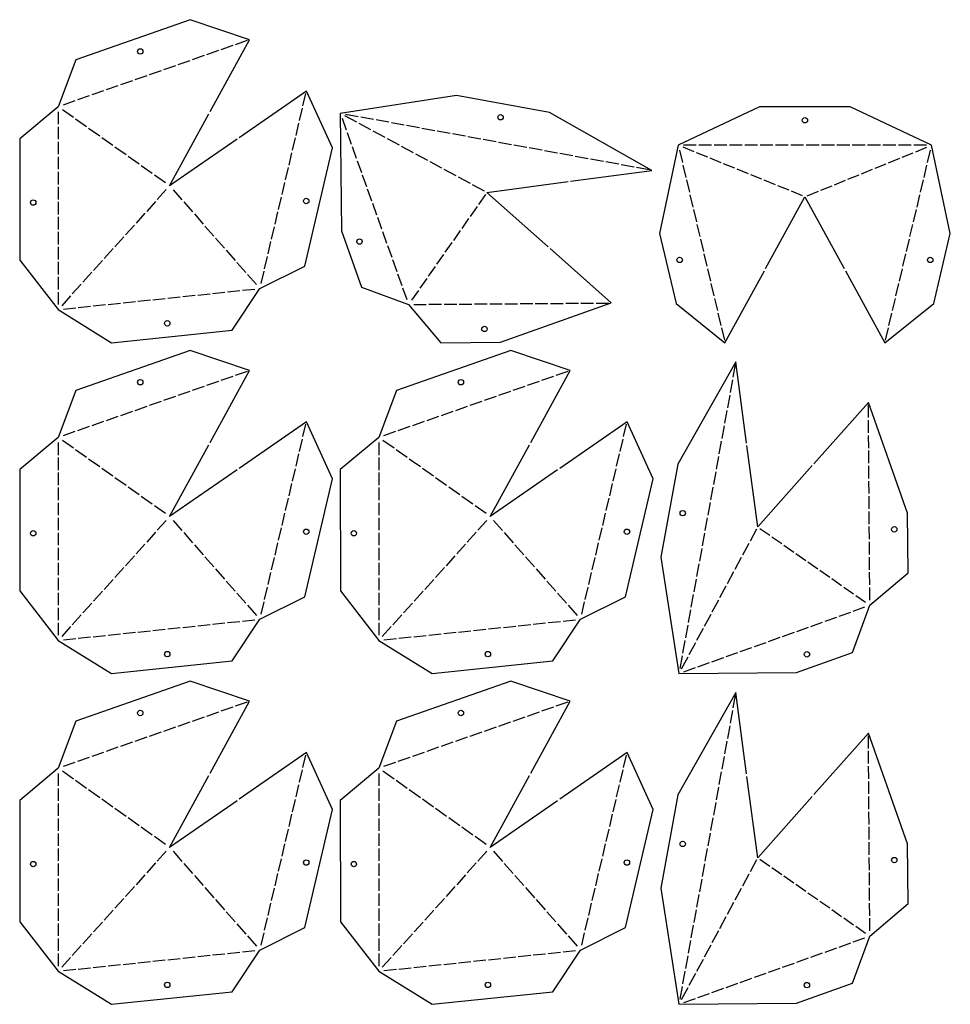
# Model space of a CAD drawing. Header units: millimetres. Extents: x 10 to 1485, y 10 to 2838.
# Tile 8 of 8: x 760 to 1485, y 2071 to 2838. Entities that reach past the tile are written whole.
import ezdxf

# ---------------------------------------------------------------- set-up
doc = ezdxf.new("R2010")
doc.units = ezdxf.units.MM
doc.layers.add('CUT', color=1, linetype='CONTINUOUS')

msp = doc.modelspace()

# ---------------------------------------------------------------- linework, layer by layer
at = {"layer": 'CUT'}
for p, q in [((925.709, 2817.723), (916.412, 2814.473)), ((936.893, 2821.634), (927.597, 2818.383)), ((903.34, 2809.903), (894.043, 2806.652)), ((914.524, 2813.813), (905.228, 2810.563)), ((880.971, 2802.082), (871.675, 2798.831)), ((892.156, 2805.992), (882.859, 2802.742)), ((858.602, 2794.261), (849.306, 2791.01)), ((869.787, 2798.171), (860.49, 2794.921)), ((836.233, 2786.44), (826.937, 2783.19)), ((847.418, 2790.35), (838.121, 2787.1)), ((813.865, 2778.619), (804.568, 2775.369)), ((825.049, 2782.529), (815.753, 2779.279)), ((980.413, 2770.828), (982.674, 2780.413)), ((802.68, 2774.709), (793.384, 2771.458)), ((977.693, 2759.296), (979.954, 2768.881)), ((789.61, 2766.138), (789.615, 2756.444)), ((801.487, 2761.711), (792.87, 2767.824)), ((1010.839, 2761.143), (1014.101, 2752.014)), ((1022.323, 2757.999), (1013.015, 2763.013)), ((1023.403, 2762.369), (1013.428, 2764.191)), ((1035.346, 2760.188), (1025.371, 2762.01)), ((789.616, 2754.444), (789.62, 2744.749)), ((811.735, 2754.442), (803.118, 2760.554)), ((821.983, 2747.173), (813.366, 2753.285)), ((974.973, 2747.764), (977.234, 2757.349)), ((1033.391, 2752.037), (1024.083, 2757.05)), ((1047.288, 2758.007), (1037.313, 2759.829)), ((1059.23, 2755.826), (1049.255, 2757.648)), ((1071.173, 2753.645), (1061.198, 2755.467)), ((1083.115, 2751.464), (1073.14, 2753.285)), ((832.231, 2739.903), (823.614, 2746.015)), ((972.253, 2736.232), (974.514, 2745.817)), ((1014.774, 2750.13), (1018.036, 2741.001)), ((1044.459, 2746.074), (1035.152, 2751.088)), ((1095.058, 2749.282), (1085.083, 2751.104)), ((1107, 2747.101), (1097.025, 2748.923)), ((1118.942, 2744.92), (1108.967, 2746.742)), ((789.621, 2742.749), (789.626, 2733.055)), ((842.479, 2732.634), (833.862, 2738.746)), ((1018.709, 2739.118), (1021.971, 2729.988)), ((1055.527, 2740.112), (1046.22, 2745.126)), ((1066.596, 2734.15), (1057.288, 2739.164)), ((1130.885, 2742.739), (1120.91, 2744.561)), ((1142.827, 2740.558), (1132.852, 2742.38)), ((1154.769, 2738.377), (1144.794, 2740.199)), ((1166.712, 2736.196), (1156.737, 2738.017)), ((1285.267, 2735.026), (1276.564, 2738.553)), ((1286.821, 2740.055), (1276.856, 2740.055)), ((1298.786, 2740.055), (1288.821, 2740.055)), ((1310.751, 2740.055), (1300.786, 2740.055)), ((1322.716, 2740.055), (1312.751, 2740.055)), ((1334.681, 2740.055), (1324.716, 2740.055)), ((1346.646, 2740.055), (1336.681, 2740.055)), ((1358.611, 2740.055), (1348.646, 2740.055)), ((1370.576, 2740.055), (1360.611, 2740.055)), ((1382.541, 2740.055), (1372.576, 2740.055)), ((1394.506, 2740.055), (1384.541, 2740.055)), ((1406.471, 2740.055), (1396.506, 2740.055)), ((1418.436, 2740.055), (1408.471, 2740.055)), ((1430.4, 2740.055), (1420.436, 2740.055)), ((1442.365, 2740.055), (1432.4, 2740.055)), ((1454.33, 2740.055), (1444.365, 2740.055)), ((1466.295, 2740.055), (1456.33, 2740.055)), ((1457.885, 2735.026), (1466.588, 2738.553)), ((789.627, 2731.055), (789.632, 2721.36)), ((852.727, 2725.364), (844.11, 2731.476)), ((969.533, 2724.7), (971.794, 2734.285)), ((1077.664, 2728.188), (1068.356, 2733.201)), ((1178.654, 2734.014), (1168.679, 2735.836)), ((1190.597, 2731.833), (1180.622, 2733.655)), ((1202.539, 2729.652), (1192.564, 2731.474)), ((1273.778, 2736.162), (1276.047, 2726.579)), ((1295.824, 2730.749), (1287.121, 2734.275)), ((1447.328, 2730.749), (1456.031, 2734.275)), ((1467.104, 2726.579), (1469.374, 2736.162)), ((862.974, 2718.095), (854.358, 2724.207)), ((966.813, 2713.168), (969.074, 2722.753)), ((1022.644, 2728.105), (1025.905, 2718.976)), ((1088.732, 2722.225), (1079.425, 2727.239)), ((1214.481, 2727.471), (1204.506, 2729.293)), ((1226.424, 2725.29), (1216.449, 2727.112)), ((1238.366, 2723.109), (1228.391, 2724.931)), ((1250.308, 2720.928), (1240.333, 2722.749)), ((1276.508, 2724.633), (1278.777, 2715.049)), ((1306.381, 2726.471), (1297.678, 2729.997)), ((1316.938, 2722.193), (1308.234, 2725.72)), ((1426.214, 2722.193), (1434.917, 2725.72)), ((1436.771, 2726.471), (1445.474, 2729.997)), ((1464.375, 2715.049), (1466.644, 2724.633)), ((789.633, 2719.36), (789.637, 2709.666)), ((873.222, 2710.825), (864.606, 2716.938)), ((1026.578, 2717.092), (1029.84, 2707.963)), ((1099.801, 2716.263), (1090.493, 2721.277)), ((1110.869, 2710.301), (1101.561, 2715.314)), ((1327.495, 2717.916), (1318.791, 2721.442)), ((1338.052, 2713.638), (1329.348, 2717.165)), ((1405.1, 2713.638), (1413.803, 2717.165)), ((1415.657, 2717.916), (1424.36, 2721.442)), ((789.638, 2707.666), (789.643, 2697.971)), ((964.093, 2701.636), (966.354, 2711.222)), ((1121.937, 2704.338), (1112.63, 2709.352)), ((1279.238, 2713.103), (1281.507, 2703.52)), ((1348.608, 2709.361), (1339.905, 2712.887)), ((1359.165, 2705.083), (1350.462, 2708.61)), ((1383.986, 2705.083), (1392.69, 2708.61)), ((1394.543, 2709.361), (1403.247, 2712.887)), ((1461.645, 2703.52), (1463.914, 2713.103)), ((873.808, 2705.538), (866.868, 2697.83)), ((879.128, 2705.508), (886.107, 2697.578)), ((961.373, 2690.104), (963.634, 2699.69)), ((1030.513, 2706.08), (1033.775, 2696.95)), ((1122.552, 2701.751), (1117.171, 2694.055)), ((1281.968, 2701.574), (1284.237, 2691.99)), ((1369.722, 2700.806), (1361.019, 2704.332)), ((1373.429, 2700.806), (1382.133, 2704.332)), ((1458.915, 2691.99), (1461.184, 2701.574)), ((789.644, 2695.971), (789.649, 2686.277)), ((865.53, 2696.344), (858.59, 2688.636)), ((887.428, 2696.076), (894.408, 2688.146)), ((1034.448, 2695.067), (1037.71, 2685.938)), ((1116.025, 2692.416), (1110.644, 2684.72)), ((789.65, 2684.277), (789.655, 2674.582)), ((857.251, 2687.15), (850.311, 2679.442)), ((895.729, 2686.644), (902.709, 2678.714)), ((958.653, 2678.572), (960.914, 2688.158)), ((1284.698, 2690.044), (1286.967, 2680.461)), ((1456.185, 2680.461), (1458.454, 2690.044)), ((848.973, 2677.956), (842.033, 2670.248)), ((904.03, 2677.213), (911.01, 2669.282)), ((955.934, 2667.041), (958.194, 2676.626)), ((1038.383, 2684.054), (1041.644, 2674.925)), ((1109.498, 2683.08), (1104.117, 2675.384)), ((1287.428, 2678.515), (1289.697, 2668.931)), ((1453.455, 2668.931), (1455.724, 2678.515)), ((789.656, 2672.582), (789.66, 2662.888)), ((840.694, 2668.762), (833.754, 2661.054)), ((1042.317, 2673.042), (1045.579, 2663.913)), ((1102.971, 2673.745), (1097.59, 2666.049)), ((912.331, 2667.781), (919.31, 2659.85)), ((953.214, 2655.509), (955.474, 2665.094)), ((1046.252, 2662.029), (1049.514, 2652.9)), ((1096.444, 2664.41), (1091.064, 2656.714)), ((1290.158, 2666.985), (1292.427, 2657.402)), ((1450.725, 2657.402), (1452.994, 2666.985)), ((789.661, 2660.888), (789.666, 2651.193)), ((832.416, 2659.567), (825.476, 2651.859)), ((920.632, 2658.349), (927.611, 2650.418)), ((950.494, 2643.977), (952.754, 2653.562)), ((1089.918, 2655.075), (1084.537, 2647.379)), ((1292.888, 2655.456), (1295.157, 2645.872)), ((1447.995, 2645.872), (1450.264, 2655.456)), ((789.667, 2649.193), (789.672, 2639.499)), ((824.137, 2650.373), (817.197, 2642.665)), ((928.933, 2648.917), (935.912, 2640.986)), ((1050.187, 2651.017), (1053.449, 2641.887)), ((815.859, 2641.179), (808.919, 2633.471)), ((937.233, 2639.485), (944.213, 2631.554)), ((947.774, 2632.445), (950.035, 2642.03)), ((1054.122, 2640.004), (1057.383, 2630.875)), ((1083.391, 2645.74), (1078.01, 2638.044)), ((1295.618, 2643.926), (1297.887, 2634.343)), ((1445.265, 2634.343), (1447.534, 2643.926)), ((789.673, 2637.499), (789.677, 2627.804)), ((807.58, 2631.985), (800.64, 2624.277)), ((1076.864, 2636.405), (1071.483, 2628.709)), ((1298.348, 2632.397), (1300.617, 2622.813)), ((1442.535, 2622.813), (1444.804, 2632.397)), ((789.678, 2625.804), (789.683, 2616.11)), ((799.302, 2622.79), (792.362, 2615.083)), ((886.711, 2622.26), (896.353, 2623.269)), ((898.342, 2623.477), (907.984, 2624.485)), ((909.973, 2624.693), (919.615, 2625.702)), ((921.604, 2625.91), (931.246, 2626.919)), ((933.235, 2627.127), (942.877, 2628.135)), ((1058.056, 2628.991), (1061.318, 2619.862)), ((1070.337, 2627.069), (1064.956, 2619.373)), ((816.925, 2614.96), (826.567, 2615.968)), ((828.556, 2616.176), (838.198, 2617.185)), ((840.187, 2617.393), (849.829, 2618.402)), ((851.818, 2618.61), (861.46, 2619.618)), ((863.449, 2619.827), (873.091, 2620.835)), ((875.08, 2621.043), (884.722, 2622.052)), ((1066.664, 2616.124), (1076.512, 2616.196)), ((1078.512, 2616.211), (1088.36, 2616.283)), ((1090.36, 2616.297), (1100.208, 2616.369)), ((1102.208, 2616.384), (1112.056, 2616.456)), ((1114.056, 2616.47), (1123.904, 2616.542)), ((1125.904, 2616.557), (1135.752, 2616.629)), ((1137.752, 2616.643), (1147.6, 2616.715)), ((1149.6, 2616.73), (1159.448, 2616.802)), ((1161.448, 2616.816), (1171.296, 2616.888)), ((1173.296, 2616.903), (1183.144, 2616.975)), ((1185.144, 2616.989), (1194.992, 2617.061)), ((1196.992, 2617.076), (1206.84, 2617.147)), ((1208.84, 2617.162), (1218.688, 2617.234)), ((1301.078, 2620.867), (1303.347, 2611.284)), ((1439.805, 2611.284), (1442.074, 2620.867)), ((793.663, 2612.526), (803.305, 2613.535)), ((805.294, 2613.743), (814.936, 2614.752)), ((1303.808, 2609.337), (1306.077, 2599.754)), ((1437.075, 2599.754), (1439.344, 2609.337)), ((1306.537, 2597.808), (1308.807, 2588.225)), ((1434.345, 2588.225), (1436.614, 2597.808)), ((1317.315, 2569.466), (1315.494, 2559.491)), ((936.893, 2564.006), (927.597, 2560.756)), ((1186.767, 2564.006), (1177.47, 2560.756)), ((914.524, 2556.185), (905.228, 2552.935)), ((925.709, 2560.096), (916.412, 2556.845)), ((1164.398, 2556.185), (1155.101, 2552.935)), ((1175.582, 2560.096), (1166.286, 2556.845)), ((1315.134, 2557.523), (1313.312, 2547.548)), ((892.156, 2548.364), (882.859, 2545.114)), ((903.34, 2552.275), (894.043, 2549.024)), ((1142.029, 2548.364), (1132.732, 2545.114)), ((1153.213, 2552.275), (1143.917, 2549.024)), ((869.787, 2540.543), (860.49, 2537.293)), ((880.971, 2544.454), (871.675, 2541.203)), ((1119.66, 2540.543), (1110.364, 2537.293)), ((1130.844, 2544.454), (1121.548, 2541.203)), ((1312.953, 2545.581), (1311.131, 2535.606)), ((847.418, 2532.722), (838.121, 2529.472)), ((858.602, 2536.633), (849.306, 2533.383)), ((1097.291, 2532.722), (1087.995, 2529.472)), ((1108.476, 2536.633), (1099.179, 2533.383)), ((1310.772, 2533.638), (1308.95, 2523.664)), ((1421.081, 2527.997), (1421.009, 2537.845)), ((825.049, 2524.902), (815.753, 2521.651)), ((836.233, 2528.812), (826.937, 2525.562)), ((1074.922, 2524.902), (1065.626, 2521.651)), ((1086.107, 2528.812), (1076.81, 2525.562)), ((1421.167, 2516.149), (1421.095, 2525.997)), ((802.68, 2517.081), (793.384, 2513.83)), ((813.865, 2520.991), (804.568, 2517.741)), ((980.413, 2513.2), (982.674, 2522.785)), ((1052.554, 2517.081), (1043.257, 2513.83)), ((1063.738, 2520.991), (1054.442, 2517.741)), ((1230.286, 2513.2), (1232.547, 2522.785)), ((1308.591, 2521.696), (1306.769, 2511.721)), ((789.61, 2508.51), (789.615, 2498.816)), ((801.487, 2504.084), (792.87, 2510.196)), ((977.693, 2501.668), (979.954, 2511.253)), ((1039.483, 2508.51), (1039.488, 2498.816)), ((1051.36, 2504.084), (1042.744, 2510.196)), ((1227.566, 2501.668), (1229.827, 2511.253)), ((1306.41, 2509.754), (1304.588, 2499.779)), ((1421.254, 2504.301), (1421.182, 2514.149)), ((811.735, 2496.814), (803.118, 2502.926)), ((1061.608, 2496.814), (1052.992, 2502.926)), ((1421.34, 2492.453), (1421.268, 2502.301)), ((789.616, 2496.816), (789.62, 2487.121)), ((821.983, 2489.545), (813.366, 2495.657)), ((974.973, 2490.136), (977.234, 2499.721)), ((1039.489, 2496.816), (1039.494, 2487.121)), ((1071.856, 2489.545), (1063.24, 2495.657)), ((1224.846, 2490.136), (1227.107, 2499.721)), ((1304.229, 2497.811), (1302.407, 2487.836)), ((789.621, 2485.121), (789.626, 2475.427)), ((832.231, 2482.275), (823.614, 2488.388)), ((972.253, 2478.604), (974.514, 2488.189)), ((1039.495, 2485.121), (1039.499, 2475.427)), ((1082.104, 2482.275), (1073.487, 2488.388)), ((1222.126, 2478.604), (1224.387, 2488.189)), ((1302.047, 2485.869), (1300.226, 2475.894)), ((1421.427, 2480.605), (1421.355, 2490.453)), ((842.479, 2475.006), (833.862, 2481.118)), ((1092.352, 2475.006), (1083.735, 2481.118)), ((1421.513, 2468.757), (1421.441, 2478.605)), ((789.627, 2473.427), (789.632, 2463.732)), ((852.727, 2467.736), (844.11, 2473.849)), ((969.533, 2467.072), (971.794, 2476.657)), ((1039.5, 2473.427), (1039.505, 2463.732)), ((1102.6, 2467.736), (1093.983, 2473.849)), ((1219.406, 2467.072), (1221.667, 2476.657)), ((1299.866, 2473.927), (1298.044, 2463.952)), ((789.633, 2461.732), (789.637, 2452.038)), ((862.974, 2460.467), (854.358, 2466.579)), ((966.813, 2455.54), (969.074, 2465.126)), ((1039.506, 2461.732), (1039.511, 2452.038)), ((1112.848, 2460.467), (1104.231, 2466.579)), ((1216.687, 2455.54), (1218.947, 2465.126)), ((1297.685, 2461.984), (1295.863, 2452.009)), ((1421.6, 2456.909), (1421.528, 2466.757)), ((873.222, 2453.197), (864.606, 2459.31)), ((1123.096, 2453.197), (1114.479, 2459.31)), ((1421.686, 2445.061), (1421.614, 2454.909)), ((789.638, 2450.038), (789.643, 2440.343)), ((873.808, 2447.911), (866.868, 2440.203)), ((879.128, 2447.88), (886.107, 2439.95)), ((964.093, 2444.008), (966.354, 2453.594)), ((1039.512, 2450.038), (1039.516, 2440.343)), ((1123.682, 2447.911), (1116.741, 2440.203)), ((1129.001, 2447.88), (1135.98, 2439.95)), ((1213.967, 2444.008), (1216.227, 2453.594)), ((1295.504, 2450.042), (1293.682, 2440.067)), ((865.53, 2438.716), (858.59, 2431.008)), ((961.373, 2432.476), (963.634, 2442.062)), ((1115.403, 2438.716), (1108.463, 2431.008)), ((1211.247, 2432.476), (1213.508, 2442.062)), ((1333.905, 2441.094), (1328.891, 2431.787)), ((1336.492, 2441.709), (1344.188, 2436.328)), ((1421.773, 2433.213), (1421.701, 2443.061)), ((789.644, 2438.343), (789.649, 2428.649)), ((887.428, 2438.449), (894.408, 2430.518)), ((1039.517, 2438.343), (1039.522, 2428.649)), ((1137.302, 2438.449), (1144.281, 2430.518)), ((1293.323, 2438.099), (1291.501, 2428.125)), ((1345.827, 2435.182), (1353.523, 2429.801)), ((1421.859, 2421.365), (1421.787, 2431.213)), ((789.65, 2426.649), (789.655, 2416.954)), ((857.251, 2429.522), (850.311, 2421.814)), ((895.729, 2429.017), (902.709, 2421.086)), ((958.653, 2420.945), (960.914, 2430.53)), ((1039.523, 2426.649), (1039.528, 2416.954)), ((1107.125, 2429.522), (1100.184, 2421.814)), ((1145.603, 2429.017), (1152.582, 2421.086)), ((1208.527, 2420.945), (1210.788, 2430.53)), ((1291.142, 2426.157), (1289.32, 2416.182)), ((1327.942, 2430.026), (1322.929, 2420.719)), ((1355.163, 2428.655), (1362.859, 2423.274)), ((848.973, 2420.328), (842.033, 2412.62)), ((904.03, 2419.585), (911.01, 2411.654)), ((955.934, 2409.413), (958.194, 2418.998)), ((1098.846, 2420.328), (1091.906, 2412.62)), ((1153.903, 2419.585), (1160.883, 2411.654)), ((1205.807, 2409.413), (1208.068, 2418.998)), ((1321.98, 2418.958), (1316.966, 2409.65)), ((1364.498, 2422.128), (1372.194, 2416.748)), ((1421.946, 2409.517), (1421.874, 2419.365)), ((789.656, 2414.954), (789.66, 2405.26)), ((840.694, 2411.134), (833.754, 2403.426)), ((912.331, 2410.153), (919.31, 2402.222)), ((1039.529, 2414.954), (1039.534, 2405.26)), ((1090.568, 2411.134), (1083.627, 2403.426)), ((1162.204, 2410.153), (1169.184, 2402.222)), ((1288.961, 2414.215), (1287.139, 2404.24)), ((1373.833, 2415.602), (1381.529, 2410.221)), ((1383.168, 2409.075), (1390.864, 2403.694)), ((789.661, 2403.26), (789.666, 2393.566)), ((832.416, 2401.939), (825.476, 2394.232)), ((920.632, 2400.721), (927.611, 2392.79)), ((953.214, 2397.881), (955.474, 2407.466)), ((1039.535, 2403.26), (1039.539, 2393.566)), ((1082.289, 2401.939), (1075.349, 2394.232)), ((1170.505, 2400.721), (1177.485, 2392.79)), ((1203.087, 2397.881), (1205.348, 2407.466)), ((1286.779, 2402.272), (1284.958, 2392.297)), ((1316.018, 2407.889), (1311.004, 2398.582)), ((1392.503, 2402.548), (1400.199, 2397.167)), ((1422.032, 2397.669), (1421.96, 2407.517)), ((824.137, 2392.745), (817.197, 2385.037)), ((950.494, 2386.349), (952.754, 2395.934)), ((1074.011, 2392.745), (1067.07, 2385.037)), ((1200.367, 2386.349), (1202.628, 2395.934)), ((1310.055, 2396.821), (1305.042, 2387.514)), ((1401.838, 2396.021), (1409.534, 2390.64)), ((1422.119, 2385.821), (1422.047, 2395.669)), ((789.667, 2391.566), (789.672, 2381.871)), ((928.933, 2391.289), (935.912, 2383.358)), ((1039.54, 2391.566), (1039.545, 2381.871)), ((1178.806, 2391.289), (1185.785, 2383.358)), ((1284.598, 2390.33), (1282.776, 2380.355)), ((1304.093, 2385.753), (1299.079, 2376.445)), ((1411.174, 2389.494), (1418.87, 2384.113)), ((789.673, 2379.871), (789.677, 2370.177)), ((815.859, 2383.551), (808.919, 2375.843)), ((937.233, 2381.857), (944.213, 2373.927)), ((947.774, 2374.817), (950.035, 2384.402)), ((1039.546, 2379.871), (1039.551, 2370.177)), ((1065.732, 2383.551), (1058.792, 2375.843)), ((1187.107, 2381.857), (1194.086, 2373.927)), ((1197.647, 2374.817), (1199.908, 2384.402)), ((1282.417, 2378.388), (1280.595, 2368.413)), ((1409.252, 2377.213), (1418.381, 2380.475)), ((807.58, 2374.357), (800.64, 2366.649)), ((933.235, 2369.499), (942.877, 2370.508)), ((1057.454, 2374.357), (1050.513, 2366.649)), ((1183.109, 2369.499), (1192.751, 2370.508)), ((1298.131, 2374.685), (1293.117, 2365.377)), ((1387.226, 2369.344), (1396.356, 2372.606)), ((1398.239, 2373.279), (1407.368, 2376.541)), ((789.678, 2368.177), (789.683, 2358.482)), ((799.302, 2365.163), (792.362, 2357.455)), ((863.449, 2362.199), (873.091, 2363.207)), ((875.08, 2363.415), (884.722, 2364.424)), ((886.711, 2364.632), (896.353, 2365.641)), ((898.342, 2365.849), (907.984, 2366.857)), ((909.973, 2367.066), (919.615, 2368.074)), ((921.604, 2368.282), (931.246, 2369.291)), ((1039.552, 2368.177), (1039.556, 2358.482)), ((1049.175, 2365.163), (1042.235, 2357.455)), ((1113.323, 2362.199), (1122.965, 2363.207)), ((1124.954, 2363.415), (1134.596, 2364.424)), ((1136.585, 2364.632), (1146.227, 2365.641)), ((1148.216, 2365.849), (1157.858, 2366.857)), ((1159.847, 2367.066), (1169.489, 2368.074)), ((1171.478, 2368.282), (1181.12, 2369.291)), ((1280.236, 2366.445), (1278.414, 2356.47)), ((1292.169, 2363.616), (1287.155, 2354.309)), ((1365.201, 2361.474), (1374.33, 2364.736)), ((1376.214, 2365.409), (1385.343, 2368.671)), ((793.663, 2354.898), (803.305, 2355.907)), ((805.294, 2356.115), (814.936, 2357.124)), ((816.925, 2357.332), (826.567, 2358.34)), ((828.556, 2358.548), (838.198, 2359.557)), ((840.187, 2359.765), (849.829, 2360.774)), ((851.818, 2360.982), (861.46, 2361.991)), ((1043.537, 2354.898), (1053.179, 2355.907)), ((1055.168, 2356.115), (1064.81, 2357.124)), ((1066.799, 2357.332), (1076.441, 2358.34)), ((1078.43, 2358.548), (1088.072, 2359.557)), ((1090.061, 2359.765), (1099.703, 2360.774)), ((1101.692, 2360.982), (1111.334, 2361.991)), ((1278.055, 2354.503), (1276.233, 2344.528)), ((1343.176, 2353.605), (1352.305, 2356.867)), ((1354.189, 2357.54), (1363.318, 2360.802)), ((1286.206, 2352.548), (1281.192, 2343.24)), ((1321.151, 2345.735), (1330.28, 2348.997)), ((1332.163, 2349.67), (1341.292, 2352.932)), ((1275.874, 2342.56), (1274.052, 2332.586)), ((1280.244, 2341.48), (1275.23, 2332.172)), ((1299.125, 2337.866), (1308.255, 2341.128)), ((1310.138, 2341.801), (1319.267, 2345.063)), ((1277.1, 2329.996), (1286.229, 2333.258)), ((1288.113, 2333.931), (1297.242, 2337.193)), ((1317.315, 2311.838), (1315.494, 2301.863)), ((925.709, 2302.468), (916.412, 2299.217)), ((936.893, 2306.378), (927.597, 2303.128)), ((1175.582, 2302.468), (1166.286, 2299.217)), ((1186.767, 2306.378), (1177.47, 2303.128)), ((903.34, 2294.647), (894.043, 2291.396)), ((914.524, 2298.557), (905.228, 2295.307)), ((1153.213, 2294.647), (1143.917, 2291.396)), ((1164.398, 2298.557), (1155.101, 2295.307)), ((1315.134, 2299.895), (1313.312, 2289.92)), ((880.971, 2286.826), (871.675, 2283.576)), ((892.156, 2290.736), (882.859, 2287.486)), ((1130.844, 2286.826), (1121.548, 2283.576)), ((1142.029, 2290.736), (1132.732, 2287.486)), ((1312.953, 2287.953), (1311.131, 2277.978)), ((858.602, 2279.005), (849.306, 2275.755)), ((869.787, 2282.916), (860.49, 2279.665)), ((1108.476, 2279.005), (1099.179, 2275.755)), ((1119.66, 2282.916), (1110.364, 2279.665)), ((1421.081, 2270.369), (1421.009, 2280.217)), ((836.233, 2271.184), (826.937, 2267.934)), ((847.418, 2275.095), (838.121, 2271.844)), ((1086.107, 2271.184), (1076.81, 2267.934)), ((1097.291, 2275.095), (1087.995, 2271.844)), ((1310.772, 2276.011), (1308.95, 2266.036)), ((813.865, 2263.363), (804.568, 2260.113)), ((825.049, 2267.274), (815.753, 2264.023)), ((980.413, 2255.572), (982.674, 2265.157)), ((1063.738, 2263.363), (1054.442, 2260.113)), ((1074.922, 2267.274), (1065.626, 2264.023)), ((1230.286, 2255.572), (1232.547, 2265.157)), ((1308.591, 2264.068), (1306.769, 2254.093)), ((1421.167, 2258.521), (1421.095, 2268.369)), ((802.68, 2259.453), (793.384, 2256.203)), ((1052.554, 2259.453), (1043.257, 2256.203)), ((1421.254, 2246.673), (1421.182, 2256.521)), ((789.61, 2250.882), (789.615, 2241.188)), ((801.487, 2246.456), (792.87, 2252.568)), ((977.693, 2244.04), (979.954, 2253.625)), ((1039.483, 2250.882), (1039.488, 2241.188)), ((1051.36, 2246.456), (1042.744, 2252.568)), ((1227.566, 2244.04), (1229.827, 2253.625)), ((1306.41, 2252.126), (1304.588, 2242.151)), ((811.735, 2239.186), (803.118, 2245.299)), ((974.973, 2232.508), (977.234, 2242.093)), ((1061.608, 2239.186), (1052.992, 2245.299)), ((1224.846, 2232.508), (1227.107, 2242.093)), ((1304.229, 2240.183), (1302.407, 2230.209)), ((1421.34, 2234.825), (1421.268, 2244.673)), ((789.616, 2239.188), (789.62, 2229.493)), ((821.983, 2231.917), (813.366, 2238.029)), ((1039.489, 2239.188), (1039.494, 2229.493)), ((1071.856, 2231.917), (1063.24, 2238.029)), ((1421.427, 2222.977), (1421.355, 2232.825)), ((789.621, 2227.493), (789.626, 2217.799)), ((832.231, 2224.647), (823.614, 2230.76)), ((972.253, 2220.976), (974.514, 2230.562)), ((1039.495, 2227.493), (1039.499, 2217.799)), ((1082.104, 2224.647), (1073.487, 2230.76)), ((1222.126, 2220.976), (1224.387, 2230.562)), ((1302.047, 2228.241), (1300.226, 2218.266)), ((842.479, 2217.378), (833.862, 2223.49)), ((969.533, 2209.444), (971.794, 2219.03)), ((1092.352, 2217.378), (1083.735, 2223.49)), ((1219.406, 2209.444), (1221.667, 2219.03)), ((1299.866, 2216.299), (1298.044, 2206.324)), ((1421.513, 2211.129), (1421.441, 2220.977)), ((789.627, 2215.799), (789.632, 2206.105)), ((852.727, 2210.109), (844.11, 2216.221)), ((862.974, 2202.839), (854.358, 2208.951)), ((1039.5, 2215.799), (1039.505, 2206.105)), ((1102.6, 2210.109), (1093.983, 2216.221)), ((1112.848, 2202.839), (1104.231, 2208.951)), ((1421.6, 2199.281), (1421.528, 2209.129)), ((789.633, 2204.105), (789.637, 2194.41)), ((873.222, 2195.57), (864.606, 2201.682)), ((966.813, 2197.912), (969.074, 2207.498)), ((1039.506, 2204.105), (1039.511, 2194.41)), ((1123.096, 2195.57), (1114.479, 2201.682)), ((1216.687, 2197.912), (1218.947, 2207.498)), ((1297.685, 2204.356), (1295.863, 2194.381)), ((964.093, 2186.381), (966.354, 2195.966)), ((1213.967, 2186.381), (1216.227, 2195.966)), ((1421.686, 2187.433), (1421.614, 2197.281)), ((789.638, 2192.41), (789.643, 2182.716)), ((873.808, 2190.283), (866.868, 2182.575)), ((879.128, 2190.253), (886.107, 2182.322)), ((1039.512, 2192.41), (1039.516, 2182.716)), ((1123.682, 2190.283), (1116.741, 2182.575)), ((1129.001, 2190.253), (1135.98, 2182.322)), ((1295.504, 2192.414), (1293.682, 2182.439)), ((789.644, 2180.716), (789.649, 2171.021)), ((865.53, 2181.089), (858.59, 2173.381)), ((887.428, 2180.821), (894.408, 2172.89)), ((961.373, 2174.849), (963.634, 2184.434)), ((1039.517, 2180.716), (1039.522, 2171.021)), ((1115.403, 2181.089), (1108.463, 2173.381)), ((1137.302, 2180.821), (1144.281, 2172.89)), ((1211.247, 2174.849), (1213.508, 2184.434)), ((1293.323, 2180.472), (1291.501, 2170.497)), ((1333.905, 2183.467), (1328.891, 2174.159)), ((1336.492, 2184.081), (1344.188, 2178.7)), ((1421.773, 2175.585), (1421.701, 2185.433)), ((857.251, 2171.894), (850.311, 2164.186)), ((895.729, 2171.389), (902.709, 2163.458)), ((958.653, 2163.317), (960.914, 2172.902)), ((1107.125, 2171.894), (1100.184, 2164.186)), ((1145.603, 2171.389), (1152.582, 2163.458)), ((1208.527, 2163.317), (1210.788, 2172.902)), ((1327.942, 2172.398), (1322.929, 2163.091)), ((1345.827, 2177.554), (1353.523, 2172.174)), ((1355.163, 2171.027), (1362.859, 2165.647)), ((1421.859, 2163.737), (1421.787, 2173.585)), ((789.65, 2169.021), (789.655, 2159.327)), ((848.973, 2162.7), (842.033, 2154.992)), ((1039.523, 2169.021), (1039.528, 2159.327)), ((1098.846, 2162.7), (1091.906, 2154.992)), ((1291.142, 2168.529), (1289.32, 2158.554)), ((1364.498, 2164.501), (1372.194, 2159.12)), ((789.656, 2157.327), (789.66, 2147.632)), ((904.03, 2161.957), (911.01, 2154.026)), ((955.934, 2151.785), (958.194, 2161.37)), ((1039.529, 2157.327), (1039.534, 2147.632)), ((1153.903, 2161.957), (1160.883, 2154.026)), ((1205.807, 2151.785), (1208.068, 2161.37)), ((1288.961, 2156.587), (1287.139, 2146.612)), ((1321.98, 2161.33), (1316.966, 2152.022)), ((1373.833, 2157.974), (1381.529, 2152.593)), ((1421.946, 2151.889), (1421.874, 2161.737)), ((840.694, 2153.506), (833.754, 2145.798)), ((912.331, 2152.525), (919.31, 2144.594)), ((953.214, 2140.253), (955.474, 2149.838)), ((1090.568, 2153.506), (1083.627, 2145.798)), ((1162.204, 2152.525), (1169.184, 2144.594)), ((1203.087, 2140.253), (1205.348, 2149.838)), ((1316.018, 2150.262), (1311.004, 2140.954)), ((1383.168, 2151.447), (1390.864, 2146.066)), ((1422.032, 2140.041), (1421.96, 2149.889)), ((789.661, 2145.632), (789.666, 2135.938)), ((832.416, 2144.312), (825.476, 2136.604)), ((920.632, 2143.093), (927.611, 2135.163)), ((1039.535, 2145.632), (1039.539, 2135.938)), ((1082.289, 2144.312), (1075.349, 2136.604)), ((1170.505, 2143.093), (1177.485, 2135.163)), ((1286.779, 2144.644), (1284.958, 2134.67)), ((1392.503, 2144.92), (1400.199, 2139.539)), ((789.667, 2133.938), (789.672, 2124.243)), ((824.137, 2135.117), (817.197, 2127.41)), ((928.933, 2133.661), (935.912, 2125.731)), ((950.494, 2128.721), (952.754, 2138.306)), ((1039.54, 2133.938), (1039.545, 2124.243)), ((1074.011, 2135.117), (1067.07, 2127.41)), ((1178.806, 2133.661), (1185.785, 2125.731)), ((1200.367, 2128.721), (1202.628, 2138.306)), ((1284.598, 2132.702), (1282.776, 2122.727)), ((1310.055, 2139.193), (1305.042, 2129.886)), ((1401.838, 2138.393), (1409.534, 2133.012)), ((1422.119, 2128.193), (1422.047, 2138.041)), ((815.859, 2125.923), (808.919, 2118.215)), ((947.774, 2117.189), (950.035, 2126.774)), ((1065.732, 2125.923), (1058.792, 2118.215)), ((1197.647, 2117.189), (1199.908, 2126.774)), ((1304.093, 2128.125), (1299.079, 2118.818)), ((1411.174, 2131.866), (1418.87, 2126.485)), ((789.673, 2122.243), (789.677, 2112.549)), ((807.58, 2116.729), (800.64, 2109.021)), ((937.233, 2124.229), (944.213, 2116.299)), ((1039.546, 2122.243), (1039.551, 2112.549)), ((1057.454, 2116.729), (1050.513, 2109.021)), ((1187.107, 2124.229), (1194.086, 2116.299)), ((1282.417, 2120.76), (1280.595, 2110.785)), ((1298.131, 2117.057), (1293.117, 2107.749)), ((1398.239, 2115.651), (1407.368, 2118.913)), ((1409.252, 2119.586), (1418.381, 2122.847)), ((789.678, 2110.549), (789.683, 2100.854)), ((898.342, 2108.221), (907.984, 2109.23)), ((909.973, 2109.438), (919.615, 2110.446)), ((921.604, 2110.654), (931.246, 2111.663)), ((933.235, 2111.871), (942.877, 2112.88)), ((1039.552, 2110.549), (1039.556, 2100.854)), ((1148.216, 2108.221), (1157.858, 2109.23)), ((1159.847, 2109.438), (1169.489, 2110.446)), ((1171.478, 2110.654), (1181.12, 2111.663)), ((1183.109, 2111.871), (1192.751, 2112.88)), ((1376.214, 2107.781), (1385.343, 2111.043)), ((1387.226, 2111.716), (1396.356, 2114.978)), ((799.302, 2107.535), (792.362, 2099.827)), ((828.556, 2100.921), (838.198, 2101.929)), ((840.187, 2102.137), (849.829, 2103.146)), ((851.818, 2103.354), (861.46, 2104.363)), ((863.449, 2104.571), (873.091, 2105.579)), ((875.08, 2105.788), (884.722, 2106.796)), ((886.711, 2107.004), (896.353, 2108.013)), ((1049.175, 2107.535), (1042.235, 2099.827)), ((1078.43, 2100.921), (1088.072, 2101.929)), ((1090.061, 2102.137), (1099.703, 2103.146)), ((1101.692, 2103.354), (1111.334, 2104.363)), ((1113.323, 2104.571), (1122.965, 2105.579)), ((1124.954, 2105.788), (1134.596, 2106.796)), ((1136.585, 2107.004), (1146.227, 2108.013)), ((1280.236, 2108.817), (1278.414, 2098.842)), ((1292.169, 2105.988), (1287.155, 2096.681)), ((1354.189, 2099.912), (1363.318, 2103.174)), ((1365.201, 2103.847), (1374.33, 2107.108)), ((793.663, 2097.27), (803.305, 2098.279)), ((805.294, 2098.487), (814.936, 2099.496)), ((816.925, 2099.704), (826.567, 2100.713)), ((1043.537, 2097.27), (1053.179, 2098.279)), ((1055.168, 2098.487), (1064.81, 2099.496)), ((1066.799, 2099.704), (1076.441, 2100.713)), ((1278.055, 2096.875), (1276.233, 2086.9)), ((1286.206, 2094.92), (1281.192, 2085.613)), ((1332.163, 2092.042), (1341.292, 2095.304)), ((1343.176, 2095.977), (1352.305, 2099.239)), ((1310.138, 2084.173), (1319.267, 2087.435)), ((1321.151, 2088.108), (1330.28, 2091.369)), ((1275.874, 2084.933), (1274.052, 2074.958)), ((1280.244, 2083.852), (1275.23, 2074.544)), ((1288.113, 2076.303), (1297.242, 2079.565)), ((1299.125, 2080.238), (1308.255, 2083.5)), ((1277.1, 2072.369), (1286.229, 2075.63))]:
    msp.add_line(p, q, dxfattribs=at)
for points in [[(908.113, 2766.28), (938.781, 2822.294), (892.537, 2837.906), (803.306, 2806.708), (789.608, 2770.138), (759.62, 2745.123), (759.666, 2650.595), (789.685, 2612.11), (831.097, 2586.278), (925.112, 2596.113), (946.855, 2628.552), (981.793, 2645.997), (1003.493, 2738.001), (983.133, 2782.359), (930.631, 2746.005)], [(1188.978, 2712.111), (1252.276, 2720.568), (1172.55, 2765.625), (1099.999, 2778.876), (1009.493, 2764.91), (1010.354, 2673.337), (1026.001, 2629.544), (1062.664, 2616.095), (1087.882, 2586.278), (1134.386, 2586.618), (1220.688, 2617.249), (1172.941, 2659.655)], [(1403.21, 2642.289), (1433.884, 2586.278), (1471.948, 2616.83), (1484.876, 2671.43), (1470.295, 2740.055), (1406.876, 2770.055), (1336.275, 2770.055), (1272.856, 2740.055), (1258.276, 2671.43), (1271.204, 2616.83), (1309.267, 2586.278), (1339.941, 2642.289)], [(928.987, 2744.866), (876.485, 2708.511), (907.153, 2764.525)], [(1171.445, 2660.983), (1123.698, 2703.39), (1186.996, 2711.847)], [(1340.902, 2644.044), (1371.576, 2700.055), (1402.25, 2644.044)], [(908.113, 2508.652), (938.781, 2564.666), (892.537, 2580.278), (803.306, 2549.08), (789.608, 2512.51), (759.62, 2487.496), (759.666, 2392.967), (789.685, 2354.482), (831.097, 2328.651), (925.112, 2338.486), (946.855, 2370.924), (981.793, 2388.369), (1003.493, 2480.373), (983.133, 2524.732), (930.631, 2488.377)], [(1157.987, 2508.652), (1188.654, 2564.666), (1142.411, 2580.278), (1053.179, 2549.08), (1039.481, 2512.51), (1009.493, 2487.496), (1009.54, 2392.967), (1039.558, 2354.482), (1080.971, 2328.651), (1174.986, 2338.486), (1196.729, 2370.924), (1231.667, 2388.369), (1253.367, 2480.373), (1233.006, 2524.732), (1180.504, 2488.377)], [(1326.131, 2508.135), (1317.675, 2571.433), (1272.618, 2491.708), (1259.367, 2419.156), (1273.333, 2328.651), (1364.906, 2329.512), (1408.699, 2345.159), (1422.148, 2381.821), (1451.965, 2407.039), (1451.625, 2453.543), (1420.994, 2539.845), (1378.588, 2492.098)], [(928.987, 2487.238), (876.485, 2450.883), (907.153, 2506.897)], [(1178.86, 2487.238), (1126.358, 2450.883), (1157.026, 2506.897)], [(1377.26, 2490.602), (1334.853, 2442.855), (1326.396, 2506.153)], [(908.113, 2251.024), (938.781, 2307.038), (892.537, 2322.651), (803.306, 2291.452), (789.608, 2254.882), (759.62, 2229.868), (759.666, 2135.34), (789.685, 2096.854), (831.097, 2071.023), (925.112, 2080.858), (946.855, 2113.296), (981.793, 2130.741), (1003.493, 2222.745), (983.133, 2267.104), (930.631, 2230.749)], [(1157.987, 2251.024), (1188.654, 2307.038), (1142.411, 2322.651), (1053.179, 2291.452), (1039.481, 2254.882), (1009.493, 2229.868), (1009.54, 2135.34), (1039.558, 2096.854), (1080.971, 2071.023), (1174.986, 2080.858), (1196.729, 2113.296), (1231.667, 2130.741), (1253.367, 2222.745), (1233.006, 2267.104), (1180.504, 2230.749)], [(1326.131, 2250.507), (1317.675, 2313.805), (1272.618, 2234.08), (1259.367, 2161.528), (1273.333, 2071.023), (1364.906, 2071.884), (1408.699, 2087.531), (1422.148, 2124.193), (1451.965, 2149.412), (1451.625, 2195.915), (1420.994, 2282.217), (1378.588, 2234.47)], [(928.987, 2229.61), (876.485, 2193.255), (907.153, 2249.27)], [(1178.86, 2229.61), (1126.358, 2193.255), (1157.026, 2249.27)], [(1377.26, 2232.975), (1334.853, 2185.227), (1326.396, 2248.525)]]:
    msp.add_lwpolyline(points, dxfattribs=at)
for centre in [(853.617, 2813.175), (1134.388, 2761.922), (1371.576, 2759.555), (770.144, 2695.502), (982.966, 2696.709), (1024.443, 2665.112), (1273.953, 2650.793), (1469.199, 2650.793), (874.663, 2601.393), (1121.824, 2597.026), (853.617, 2555.547), (1103.49, 2555.547), (1276.321, 2453.545), (770.144, 2437.874), (982.966, 2439.081), (1020.018, 2437.874), (1232.84, 2439.081), (1441.217, 2440.981), (874.663, 2343.765), (1124.536, 2343.765), (1373.131, 2343.6), (853.617, 2297.92), (1103.49, 2297.92), (1276.321, 2195.917), (770.144, 2180.246), (982.966, 2181.453), (1020.018, 2180.246), (1232.84, 2181.453), (1441.217, 2183.353), (874.663, 2086.137), (1124.536, 2086.137), (1373.131, 2085.973)]:
    msp.add_circle(centre, 2.1, dxfattribs=at)

doc.saveas('drawing.dxf')
